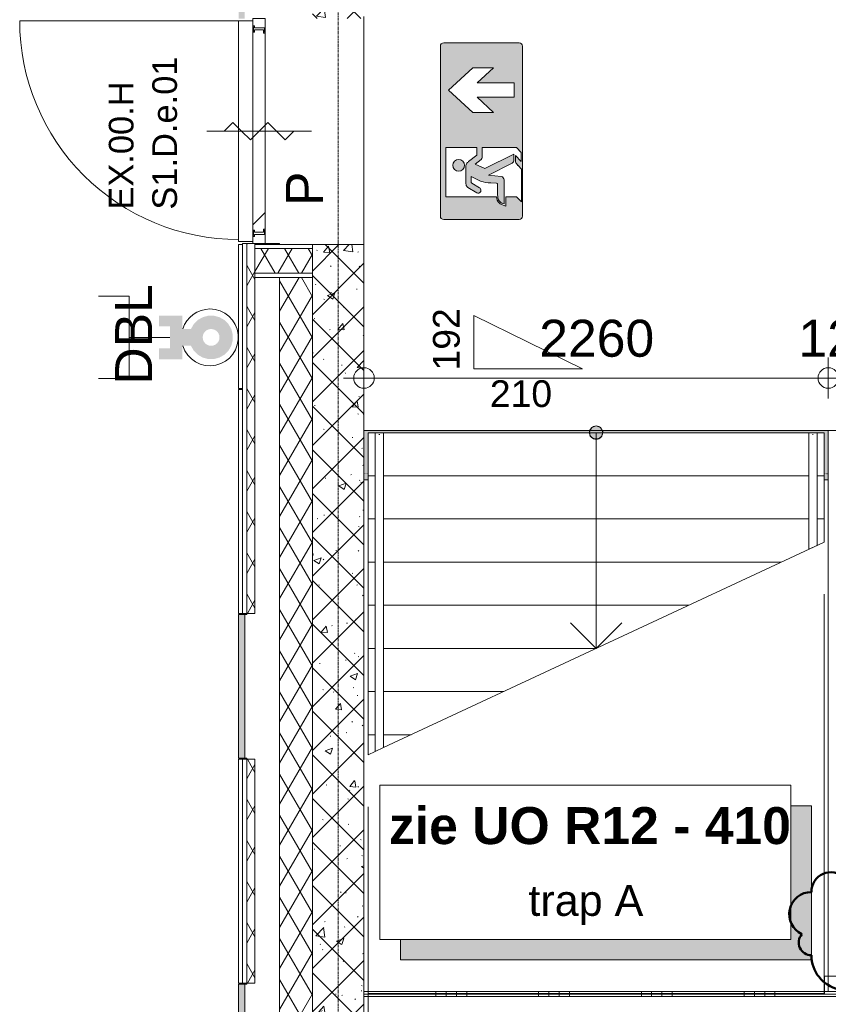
# Model space of a CAD drawing. Header units: millimetres. Extents: x 522 to 75900, y -25803 to 58941.
# Tile 8 of 134: x 8450 to 12385, y 22852 to 27645. Entities that reach past the tile are written whole.
import ezdxf

# ---------------------------------------------------------------- set-up
doc = ezdxf.new("R2010")
doc.units = ezdxf.units.MM
for name, pattern in [('Dash', [6.35, 3.175, -3.175]), ('Dot', [4.7625, 0, -4.7625]), ('Dot 2mm', [2, 0, -2]), ('Grid Line', [22.225, 12.7, -3.175, 3.175, -3.175]), ('Overhead', [3.96875, 2.38125, -1.5875])]:
    doc.linetypes.add(name, pattern=pattern)
for name, color, linetype, lineweight in [('00_Algemeen', 7, 'Dot', 9), ('00_Algemeen-100', 7, 'Continuous', 9), ('22_Metselwerk', 7, 'Continuous', 9), ('30_Kozijnen-ramen-deuren', 7, 'Continuous', 9), ('32_Trappen en balustraden', 7, 'Continuous', 9), ('42_Dekvloeren en vloersystemen', 7, 'Continuous', 9), ('42_Dekvloeren en vloersystemen_HATCH', 7, 'Continuous', 9), ('Up Arrows', 7, 'Continuous', 9)]:
    doc.layers.add(name, color=color, linetype=linetype, lineweight=lineweight)
doc.styles.add('Arial', font='arial.ttf', dxfattribs={"height": 180})
doc.styles.add('Arial_1', font='arial.ttf', dxfattribs={"height": 130})
doc.styles.add('Arial_3', font='arial.ttf', dxfattribs={"height": 150})
doc.styles.add('Arial_4', font='arial.ttf', dxfattribs={"height": 120})
doc.styles.add('Arial_B_2', font='arialbd.ttf', dxfattribs={"height": 180})
doc.dimstyles.new('1_8mm_continuous_mm_zwart_3', dxfattribs={"dimscale": 304.8, "dimtxt": 183.646692, "dimasz": 0.328084, "dimexe": 0.328084, "dimexo": 0.0625, "dimgap": 0.164042, "dimtad": 1, "dimdec": 0, "dimzin": 0, "dimdsep": 46, "dimtxsty": 'Arial', "dimblk1": 'DOTBLANK', "dimblk2": 'DOTBLANK', "dimsah": 1, "dimcen": 0.09, "dimdle": 0.328084, "dimazin": 0, "dimtfac": 1, "dimtdec": 4, "dimtix": 1, "dimtmove": 0, "dimatfit": 3, "dimfxl": 0.328084, "dimfxlon": 1, "dimtvp": 1, "dimtolj": 1, "dimtzin": 0, "dimarcsym": 2})
pattern_1 = [(45, (0, 0), (-106.066, 106.066), []), (135, (0, 0), (-106.066, -106.066), []), (50, (0, 0), (358.6306, -31.376), [37.5, -412.5]), (355, (0, 0), (-69.376, 376.0957), [30, -330]), (100.451, (29.9, -2.6), (289.2568, 344.7173), [31.87, -350.571]), (46.184, (0, 100), (533.62, -82.7615), [56.25, -618.75]), (96.636, (44.47, 93.1), (467.328, 487.062), [47.805, -525.856]), (351.184, (0, 100), (467.333, 487.058), [45, -495]), (21, (50, 75), (298.454, -201.3095), [37.5, -412.5]), (326, (50, 75), (121.657, 362.575), [30, -330]), (71.451, (74.87, 58.22), (420.112, 161.262), [31.87, -350.571]), (37.5, (0, 0), (6.07993, 166.44693), [3.353, -322.647, 3.353, -331.647, -331.25]), (37.5, (0, 0), (6.07993, 166.44693), [-661, 3.353, -327.897]), (7.5, (0, 0), (131.5348, 197.2059), [3.353, -187.647, 3.353, -315.147, -126.25]), (7.5, (0, 0), (131.5348, 197.2059), [-509.5, 3.353, -122.897]), (327.5, (-111.5, 0), (266.9112, -11.27744), [3.353, -121.647, 3.353, -386.647, -517.5]), (327.5, (-111.5, 0), (266.9112, -11.27744), [-515, 3.353, -514.147]), (317.5, (-161.5, 0), (291.593, 50.0525), [3.353, -159.147, 3.353, -255.647, -367.5]), (317.5, (-161.5, 0), (291.593, 50.0525), [-421.5, 3.353, -364.147]), (317.5, (-161.5, 0), (291.593, 50.0525), [3.353, -159.147, 3.353, -255.647, -367.5]), (317.5, (-161.5, 0), (291.593, 50.0525), [-421.5, 3.353, -364.147])]
pattern_2 = [(60, (0, 0), (-86.60254, 50), []), (120, (0, 0), (-86.60254, -50), [])]
pattern_3 = [(270, (12125, 22914.83), (500, 2e-12), []), (270, (12075, 22914.83), (500, 2e-12), []), (270, (12025, 22914.83), (500, 2e-12), []), (270, (11975, 22914.83), (500, 2e-12), [])]

# ---------------------------------------------------------------- blocks, each defined once
blk = doc.blocks.new('FRA_R12_AWT_CON_Betonwerk_R20_rvt-1-100 - Plattegrond - Begane grond')
at = {"layer": '22_Metselwerk', "lineweight": 13, "true_color": 0xc0c0c0}
h = blk.add_hatch(dxfattribs=at)
h.set_pattern_fill('FP_141', color=9, style=0, pattern_type=2)
h.set_pattern_definition(pattern_1)
h.paths.add_polyline_path([(10125, 25654.8), (10125, 26550), (9875, 26550), (9875, 25654.8), (10117.6, 25654.8)], flags=0)
h.paths.add_polyline_path([(10125, 27650), (10125, 28380), (9875, 28380), (9875, 27650), (10117.6, 27650)], flags=0)
h.paths.add_polyline_path([(9875, 29420), (10125, 29420), (10125, 30180), (9875, 30180), (9875, 30021)], flags=0)
h = blk.add_hatch(dxfattribs=at)
h.set_pattern_fill('FP_141', color=9, style=0, pattern_type=2)
h.set_pattern_definition(pattern_1)
h.paths.add_polyline_path([(10125, 20800), (10125, 25654.8), (9875, 25654.8), (9875, 20800)], flags=0)
at = {"layer": '42_Dekvloeren en vloersystemen_HATCH', "lineweight": 5, "true_color": 0xf5f5f5}
h = blk.add_hatch(color=7, dxfattribs=at)
h.paths.add_polyline_path([(10125, 20675), (10155, 20675), (10155, 20925), (10125, 20924.8), (10125, 20800)], flags=0)
h.paths.add_polyline_path([(18647.1, 22694.8), (18837.5, 22694.8), (18837.5, 23784.8), (18275, 23784.8), (18275, 22694.8)], flags=0)
h.paths.add_polyline_path([(19053.3, 22694.8), (19055, 22694.8), (19055, 23784.8), (18982.5, 23784.8), (18982.5, 22694.8)], flags=0)
h.paths.add_polyline_path([(10145, 25404.8), (10145, 25634.8), (12365, 25634.8), (12365, 25404.8), (12385, 25404.8), (12385, 25644.8), (10125, 25644.8), (10125, 25404.8)], flags=0)
h.paths.add_polyline_path([(9875, 27810), (9875, 27850), (9855, 27850), (9855, 27810)], flags=0)
h.paths.add_polyline_path([(10915, 27815), (10925, 27815), (10925, 28035), (10928, 28035), (10928, 28065), (10915, 28065)], flags=0)
h.paths.add_polyline_path([(17881, 27815), (17891, 27815), (17891, 28065), (17878, 28065), (17878, 28035), (17881, 28035), (17881, 28009.5)], flags=0)
h.paths.add_polyline_path([(16841, 27815), (16841, 28035), (16844, 28035), (16844, 28065), (16831, 28065), (16831, 27815)], flags=0)
h.paths.add_polyline_path([(11965, 27815), (11975, 27815), (11975, 28065), (11962, 28065), (11962, 28035), (11965, 28035)], flags=0)
h.paths.add_polyline_path([(10125, 27815), (10155, 27815), (10155, 28065), (10125, 28065)], flags=0)
h.paths.add_polyline_path([(11912, 28035), (11912, 28065), (11910, 28065), (11910, 28035)], flags=0)
h.paths.add_polyline_path([(17828, 28035), (17828, 28065), (17826, 28065), (17826, 28035)], flags=0)
h.paths.add_polyline_path([(16894, 28035), (16896, 28035), (16896, 28065), (16894, 28065)], flags=0)
h.paths.add_polyline_path([(10980, 28035), (10980, 28065), (10978, 28065), (10978, 28035)], flags=0)
h.paths.add_polyline_path([(19138, 28065), (19145, 28065), (19145, 28433), (19138, 28433), (19138, 28500), (19217, 28500), (19217, 28483), (19257.5, 28483), (19257.5, 28485), (19222, 28485), (19222, 29415), (19257.5, 29415), (19257.5, 29417), (19217, 29417), (19217, 29400), (19138, 29400), (19138, 29467), (19145, 29467), (19145, 29775), (18275, 29775), (18275, 28065), (18813.3, 28065)], flags=0)
at = {"layer": '22_Metselwerk', "lineweight": 13}
for p, q in [((10125, 26550), (9875, 26550)), ((9875, 26550), (9875, 25654.8)), ((10125, 25654.8), (10125, 26550)), ((9875, 25654.8), (9875, 20800)), ((10125, 20800), (10125, 25654.8))]:
    blk.add_line(p, q, dxfattribs=at)
blk = doc.blocks.new('FRA-ULC-R12-W-UO_installatie_R20_rvt-1-100 - Plattegrond - Begane grond')
at = {"layer": '00_Algemeen', "color": 8, "linetype": 'Continuous', "lineweight": 18, "true_color": 0x7f7f7f}
for p, q in [((8982.1, 26298.6), (8833.2, 26298.6)), ((8982.1, 25898.6), (8982.1, 26298.6)), ((8982.1, 26098.6), (9181, 26098.6)), ((8982.1, 25898.6), (8833.2, 25898.6))]:
    blk.add_line(p, q, dxfattribs=at)
for start, end in [(90, 162.4963), (197.5037, 90)]:
    blk.add_arc((9375.8, 26098.6), 138.2, start, end, dxfattribs=at)
blk = doc.blocks.new('31_DO_PR_enkel - S1_D_e_01-10499053-100 - Plattegrond - Begane grond')
at = {"layer": '00_Algemeen', "linetype": 'Continuous', "true_color": 0xc0c0c0}
h = blk.add_hatch(dxfattribs=at)
h.set_pattern_fill('FP_152', color=9, style=0, pattern_type=2)
h.set_pattern_definition([(315, (-26981.7, 9603.5), (1060.66, 1060.66), []), (315, (-26981.7, 8643.5), (1060.66, 1060.66), []), (315, (-26981.7, 8613.5), (1060.66, 1060.66), []), (315, (-26981.7, 8583.5), (1060.66, 1060.66), []), (315, (-26981.7, 8553.5), (1060.66, 1060.66), []), (315, (-26981.7, 8523.5), (1060.66, 1060.66), []), (315, (-26981.7, 8493.5), (1060.66, 1060.66), []), (315, (-26981.7, 8463.5), (1060.66, 1060.66), [])])
h.paths.add_polyline_path([(-426.7, 18.5), (-426.7, -41.5), (-361.7, -41.5), (-361.7, -38.5), (-381.7, -38.5), (-381.7, 11), (-391.7, 11), (-391.7, 18.5)], flags=0)
h.paths.add_polyline_path([(603.3, -38.5), (603.3, -41.5), (668.3, -41.5), (668.3, 18.5), (633.3, 18.5), (633.3, 11), (623.3, 11), (623.3, -38.5)], flags=0)
at = {"layer": '00_Algemeen', "linetype": 'Continuous'}
for p, q in [((120.8, 243.5), (120.8, -266.5)), ((163.3, 115.8), (120.8, 158.2)), ((120.8, 73.4), (163.3, 115.8)), ((78.4, 30.9), (120.8, 73.4)), ((120.8, -11.5), (78.4, 30.9)), ((163.3, -53.9), (120.8, -11.5)), ((120.8, -96.4), (163.3, -53.9)), ((78.4, -138.8), (120.8, -96.4)), ((120.8, -181.2), (78.4, -138.8))]:
    blk.add_line(p, q, dxfattribs=at)
at = {"layer": '30_Kozijnen-ramen-deuren'}
for p, q in [((-391.7, 18.5), (-426.7, 18.5)), ((-426.7, 18.5), (-426.7, -41.5)), ((-391.7, 11), (-391.7, 18.5)), ((-381.7, 11), (-391.7, 11)), ((-381.7, -38.5), (-381.7, 11)), ((633.3, 11), (623.3, 11)), ((623.3, 11), (623.3, -38.5)), ((668.3, 18.5), (633.3, 18.5)), ((633.3, 18.5), (633.3, 11)), ((668.3, -41.5), (668.3, 18.5)), ((-426.7, -41.5), (-361.7, -41.5)), ((-361.7, -38.5), (-381.7, -38.5)), ((-361.7, -41.5), (-361.7, -38.5)), ((623.3, -38.5), (603.3, -38.5)), ((603.3, -38.5), (603.3, -41.5)), ((603.3, -41.5), (668.3, -41.5))]:
    blk.add_line(p, q, dxfattribs=at)
blk = doc.blocks.new('31_d_buitendeur_PR_gevelpaneel - D25_aluminium-8653698-100 - Plattegrond - Begane grond')
at = {"layer": '30_Kozijnen-ramen-deuren', "true_color": 0xc0c0c0}
h = blk.add_hatch(dxfattribs=at)
h.set_pattern_fill('FP_367', color=9, style=0, pattern_type=2)
h.set_pattern_definition([(135, (28624, -9622.4), (-1060.66, -1060.66), []), (135, (28624, -8662.4), (-1060.66, -1060.66), []), (135, (28624, -8632.4), (-1060.66, -1060.66), []), (135, (28624, -8602.4), (-1060.66, -1060.66), []), (135, (28624, -8572.4), (-1060.66, -1060.66), []), (135, (28624, -8542.4), (-1060.66, -1060.66), []), (135, (28624, -8512.4), (-1060.66, -1060.66), []), (135, (28624, -8482.4), (-1060.66, -1060.66), [])])
h.paths.add_polyline_path([(2029, -34.4), (2004, -34.4), (2004, -29.4), (2014, -29.4), (2014, 14.6), (1999, 14.6), (1999, 22.6), (1044, 22.6), (1044, 14.6), (1029, 14.6), (1029, -29.4), (1039, -29.4), (1039, -34.4), (1014, -34.4), (1014, -37.4), (2029, -37.4)], flags=0)
at = {"layer": '30_Kozijnen-ramen-deuren'}
for p, q in [((1029, 14.6), (1044, 14.6)), ((1029, -29.4), (1029, 14.6)), ((1044, 14.6), (1044, 22.6)), ((1044, 22.6), (1999, 22.6)), ((1999, 22.6), (1999, 14.6)), ((1999, 14.6), (2014, 14.6)), ((2014, 14.6), (2014, -29.4)), ((1014, -34.4), (1039, -34.4)), ((1014, -37.4), (1014, -34.4)), ((2029, -37.4), (1014, -37.4)), ((1039, -29.4), (1029, -29.4)), ((1039, -34.4), (1039, -29.4)), ((2004, -29.4), (2004, -34.4)), ((2014, -29.4), (2004, -29.4)), ((2004, -34.4), (2029, -34.4)), ((2029, -34.4), (2029, -37.4)), ((984, -107.4), (2059, -107.4)), ((984, -1172.4), (984, -107.4)), ((1921.8, -107.4), (1914, -107.4))]:
    blk.add_line(p, q, dxfattribs=at)
at = {"layer": '30_Kozijnen-ramen-deuren', "linetype": 'Dash'}
for p, q in [((1049, 22.6), (1994, 22.6)), ((1873.4, 22.6), (1866.5, 22.6))]:
    blk.add_line(p, q, dxfattribs=at)
at = {"layer": '30_Kozijnen-ramen-deuren', "lineweight": 18}
for p, q in [((984, -37.4), (2059, -37.4)), ((984, -107.4), (984, -37.4)), ((2059, -37.4), (2059, -107.4)), ((2059, -107.4), (984, -107.4))]:
    blk.add_line(p, q, dxfattribs=at)
at = {"layer": '30_Kozijnen-ramen-deuren'}
blk.add_arc((984, -107.4), 1065, 270, 0, dxfattribs=at)
blk = doc.blocks.new('Handrail Type - Handrail_Internal_-10286439-100 - Plattegrond - Begane grond')
at = {"layer": '32_Trappen en balustraden'}
for p, q in [((12290, 25634.8), (12290, 25596.8)), ((12330, 25596.8), (12330, 25634.8))]:
    blk.add_line(p, q, dxfattribs=at)
at = {"layer": '32_Trappen en balustraden', "flags": 128}
for points in [[(12312, 25626.3), (12310, 25626.4), (12308, 25626.3)], [(12308.3, 25634.8), (12310, 25634.8), (12311.7, 25634.8)]]:
    blk.add_lwpolyline(points, dxfattribs=at)
blk = doc.blocks.new('Handrail Type - Handrail_Internal_-V50-100 - Plattegrond - Begane grond')
at = {"layer": '32_Trappen en balustraden'}
for p, q in [((12330, 25634.8), (12290, 25634.8)), ((12290, 25634.8), (12290, 25067.5)), ((12330, 25634.8), (12330, 25086.1)), ((12290, 25067.5), (12330, 25086.1))]:
    blk.add_line(p, q, dxfattribs=at)
blk = doc.blocks.new('Handrail Type - Handrail_Internal_-10286710-100 - Plattegrond - Begane grond')
at = {"layer": '32_Trappen en balustraden'}
for p, q in [((10180, 25634.8), (10180, 25596.8)), ((10220, 25596.8), (10220, 25634.8))]:
    blk.add_line(p, q, dxfattribs=at)
at = {"layer": '32_Trappen en balustraden', "flags": 128}
for points in [[(10202, 25626.3), (10200, 25626.4), (10198, 25626.3)], [(10198.3, 25634.8), (10200, 25634.8), (10201.7, 25634.8)]]:
    blk.add_lwpolyline(points, dxfattribs=at)
blk = doc.blocks.new('Handrail Type - Handrail_Internal_-V51-100 - Plattegrond - Begane grond')
at = {"layer": '32_Trappen en balustraden'}
for p, q in [((10220, 25634.8), (10180, 25634.8)), ((10180, 25634.8), (10180, 24083.6)), ((10220, 25634.8), (10220, 24102.2)), ((10180, 24083.6), (10220, 24102.2))]:
    blk.add_line(p, q, dxfattribs=at)
blk = doc.blocks.new('65_DI_droge_blusleiding - Type 2-2490135-100 - Plattegrond - Begane grond')
at = {"layer": '00_Algemeen', "linetype": 'Continuous', "true_color": 0xbe3a34}
h = blk.add_hatch(color=15, dxfattribs=at)
h.paths.add_polyline_path([(-106.4, 246), (-40.9, 246), (-40.9, 204.5), (-64.9, 190.6), (-84.5, 171), (-98.3, 146.9), (-105.5, 120.1), (-105.4, 92.4), (-98.2, 65.6), (-84.3, 41.6), (-64.7, 21.9), (-40.7, 8.1), (-13.9, 0.9), (13.9, 0.9), (40.7, 8.1), (64.7, 21.9), (84.3, 41.6), (98.2, 65.6), (105.4, 92.4), (105.5, 120.1), (98.3, 146.9), (84.5, 171), (64.9, 190.6), (40.9, 204.5), (40.9, 246), (106.4, 246), (106.4, 360), (53.2, 360), (53.2, 306.8), (-53.2, 306.8), (-53.2, 360), (-106.4, 360)], flags=0)
h.paths.add_polyline_path([(-40.9, 106.4), (-39.5, 117), (-35, 127.3), (-28.9, 135.3), (-20.5, 141.8), (-10.6, 145.9), (0, 147.3), (10.6, 145.9), (20.5, 141.8), (28.9, 135.3), (35.4, 126.8), (39.5, 117), (40.9, 106.4), (39.5, 95.8), (35.4, 85.9), (28.9, 77.4), (20.5, 70.9), (10.6, 66.8), (0, 65.5), (-10.6, 66.8), (-20.5, 70.9), (-28.9, 77.4), (-35.4, 85.9), (-39.5, 95.8)], flags=0)
blk = doc.blocks.new('65_DI_noodarmatuur nooduitgang_NEN1413 - Type 1-7581339-100 - Plattegrond - Begane grond')
at = {"layer": '00_Algemeen', "linetype": 'Continuous', "true_color": 0x00843d}
h = blk.add_hatch(color=116, dxfattribs=at)
h.paths.add_polyline_path([(430, -183.4), (429.4, 187.6), (425.2, 194.9), (418, 199.1), (413.7, 199.6), (-418, 199.1), (-425.2, 194.9), (-429.4, 187.6), (-430, 183.4), (-429.4, -187.6), (-425.2, -194.9), (-418, -199.1), (-413.8, -199.6), (418, -199.1), (425.2, -194.9), (429.4, -187.6)], flags=0)
h.paths.add_polyline_path([(308.2, 41.3), (308.2, -58.7), (234.7, 21), (234.7, -159.3), (165.1, -159.3), (165.1, 21), (91.1, -58.7), (91.1, 41.3), (199.9, 159.3)], flags=0)
h.paths.add_polyline_path([(-79.3, 173.4), (-79.3, 22.8), (-117.5, 22.8), (-152.4, 67.2), (-159.4, 72.2), (-167.9, 75.1), (-177, 75.9), (-256, 75.2), (-267.8, 71.4), (-274.1, 65.4), (-301.2, 18.3), (-300.8, 11.5), (-297.1, 5.7), (-291.1, 2.4), (-284.2, 2.4), (-281, 3.7), (-275.9, 8.7), (-250.7, 49.1), (-249.7, 49.5), (-220.3, 49.5), (-243.2, 4.3), (-249.7, -20.7), (-251, -46.4), (-254.5, -77.1), (-257.2, -78.8), (-317.5, -79.5), (-331.2, -82.5), (-337.5, -85.5), (-343.1, -89.6), (-348, -95.9), (-351.6, -103.1), (-353.8, -110.8), (-233.6, -110.2), (-226.8, -106.8), (-224.1, -104), (-220.9, -97), (-215, -35.4), (-153.6, -151.9), (-150.1, -155.7), (-142.3, -158.5), (-112, -158.5), (-181.5, -16.9), (-160, 29.8), (-135.1, -1.3), (-127.8, -4.3), (-79.3, -4.3), (-79.3, -170.2), (-103.5, -194.4), (-147.4, -194.4), (-117.8, -165.9), (-148.6, -165.9), (-158.2, -170.3), (-166.4, -176.9), (-184.6, -194.5), (-344.1, -194.5), (-319.8, -170.2), (-319.8, -118.4), (-365.9, -118.8), (-355.3, -94.7), (-350.5, -87.6), (-344, -81.7), (-336.4, -77.3), (-328.1, -74.6), (-319.3, -73.7), (-319.3, 173.4), (-193.1, 173.4)], flags=0)
h.paths.add_polyline_path([(-137.9, 110.7), (-138.8, 118.1), (-141.7, 125), (-146.2, 130.9), (-152.1, 135.4), (-159, 138.3), (-166.4, 139.3), (-173.8, 138.3), (-180.7, 135.4), (-186.6, 130.9), (-191.1, 125), (-193.9, 118.1), (-194.9, 110.7), (-193.1, 101.2), (-191.1, 96.5), (-186.6, 90.6), (-180.7, 86), (-173.8, 83.2), (-166.4, 82.2), (-159, 83.2), (-152.1, 86), (-146.2, 90.6), (-141.7, 96.5), (-138.8, 103.4)], flags=0)
at = {"layer": '00_Algemeen', "color": 116, "linetype": 'Continuous', "true_color": 0x00843d}
for p, q in [((413.7, 199.6), (-413.8, 199.6)), ((-430, 183.4), (-430, -183.4)), ((-319.3, 173.4), (-79.3, 173.4)), ((-319.3, -73.7), (-319.3, 173.4)), ((-79.3, 173.4), (-79.3, 22.8)), ((91.1, 41.3), (199.9, 159.3)), ((199.9, 159.3), (308.2, 41.3)), ((430, -183.4), (430, 183.4)), ((-274.1, 65.4), (-300.2, 21.6)), ((-249.7, 49.5), (-220.3, 49.5)), ((-177, 75.9), (-248, 75.9)), ((-220.3, 49.5), (-243.2, 4.3)), ((-117.5, 22.8), (-148.3, 62.7)), ((-275.9, 8.7), (-253.2, 46.8)), ((-181.5, -16.9), (-160, 29.8)), ((-160, 29.8), (-138, 1.5)), ((-79.3, 22.8), (-117.5, 22.8)), ((91.1, -58.7), (91.1, 41.3)), ((165.1, 21), (91.1, -58.7)), ((165.1, -159.3), (165.1, 21)), ((308.2, -58.7), (234.7, 21)), ((234.7, 21), (234.7, -159.3)), ((308.2, 41.3), (308.2, -58.7)), ((-251, -46.4), (-253.7, -74.1)), ((-220.9, -97), (-215, -35.4)), ((-215, -35.4), (-155.8, -149.7)), ((-112, -158.5), (-181.5, -16.9)), ((-127.8, -4.3), (-79.3, -4.3)), ((-79.3, -4.3), (-79.3, -170.2)), ((-257.2, -78.8), (-310.4, -78.8)), ((-319.8, -118.4), (-365.9, -118.8)), ((-353.8, -110.8), (-237.4, -110.8)), ((-319.8, -170.2), (-319.8, -118.4)), ((-344.1, -194.5), (-319.8, -170.2)), ((-166.4, -176.9), (-184.6, -194.5)), ((-117.8, -165.9), (-148.6, -165.9)), ((-147.4, -194.4), (-117.8, -165.9)), ((-142.3, -158.5), (-112, -158.5)), ((-79.3, -170.2), (-103.5, -194.4)), ((234.7, -159.3), (165.1, -159.3)), ((-413.8, -199.6), (413.7, -199.6)), ((-184.6, -194.5), (-344.1, -194.5)), ((-103.5, -194.4), (-147.4, -194.4))]:
    blk.add_line(p, q, dxfattribs=at)
for centre, radius, start, end in [((-413.8, 183.4), 16.2, 90, 180), ((413.7, 183.4), 16.2, 360, 90), ((-166.4, 110.7), 28.5, 360, 180), ((-166.4, 110.7), 28.5, 180, 360), ((-257.1, 53.9), 20.5, 109.0028, 145.8257), ((-247.5, 22.5), 53.4, 90.5428, 107.8215), ((-248.4, 44.1), 5.56, 103.537, 150.5934), ((-175.5, 39.2), 36.7, 63.9254, 92.2417), ((-168, 52.6), 21.4, 42.9932, 66.1768), ((-188.8, 30), 52.1, 38.9711, 45.5779), ((-287.7, 15.7), 13.8, 154.9491, 298.8247), ((-287.4, 15.3), 13.3, 298.5276, 330.1585), ((-126.4, -39.8), 124.8, 159.3069, 183.029), ((-125.4, 11.8), 16.3, 219.0619, 261.4561), ((-306.3, -122.8), 56.5, 141.4501, 158.9921), ((-311.4, -118.9), 43.1, 137.2383, 169.1825), ((-319.4, -115.4), 41.7, 89.9713, 138.2345), ((-317.5, -119.2), 39.2, 100.4179, 130.8486), ((-306.1, -165), 86.3, 92.8245, 102.3331), ((-258, -74.6), 4.31, 280.472, 6.1488), ((-193.9, -182.5), 183.4, 154.158, 159.6724), ((-237.8, -93.5), 17.3, 271.3447, 348.4175), ((-413.8, -183.4), 16.2, 180, 270), ((-134.7, -208.4), 44.7, 108.1309, 135.2832), ((-140, -140.2), 18.4, 210.848, 262.929), ((413.7, -183.4), 16.2, 270, 0)]:
    blk.add_arc(centre, radius, start, end, dxfattribs=at)
blk = doc.blocks.new('00_TAG-ST_stair tag_BAR - small_1_3mm-7293362-100 - Plattegrond - Begane grond')
at = {"layer": '32_Trappen en balustraden'}
for p, q in [((0, 2.6), (0, 0)), ((5.3, 0), (0, 2.6)), ((0, 0), (5.3, 0))]:
    blk.add_line(p, q, dxfattribs=at)
blk = doc.blocks.new('View Reference - small label-10801632-100 - Plattegrond - Begane grond')
at = {"layer": '00_Algemeen', "linetype": 'Continuous'}
blk.add_hatch(color=256, dxfattribs=at).paths.add_polyline_path([(10.024, -4.057), (10.024, 2.443), (11.024, 2.443), (11.024, -5.057), (-8.976, -5.057), (-8.976, -4.057)], flags=0)
for p, q in [((10.024, 3.443), (-9.976, 3.443)), ((-9.976, 3.443), (-9.976, -4.057)), ((10.024, -4.057), (10.024, 3.443)), ((11.024, 2.443), (10.024, 2.443)), ((10.024, 2.443), (10.024, -4.057)), ((11.024, -5.057), (11.024, 2.443)), ((-9.976, -4.057), (10.024, -4.057)), ((10.024, -4.057), (-8.976, -4.057)), ((-8.976, -4.057), (-8.976, -5.057)), ((-8.976, -5.057), (11.024, -5.057))]:
    blk.add_line(p, q, dxfattribs=at)
blk = doc.blocks.new('DIMBLOCK370-100 - Plattegrond - Begane grond')
at = {"layer": '00_Algemeen-100', "transparency": 16777216}
for p, q in [((12385, 25800.8), (12385, 26000.8)), ((12510, 25800.8), (12510, 26000.8)), ((12510, 25900.8), (12385, 25900.8)), ((12385, 25900.8), (12385, 25800.8)), ((12510, 25900.8), (12510, 25800.8))]:
    blk.add_line(p, q, dxfattribs=at)
for centre in [(12385, 25900.8), (12510, 25900.8)]:
    blk.add_circle(centre, 50, dxfattribs=at)
at = {"layer": '00_Algemeen-100', "color": 0, "transparency": 16777216, "insert": (12239.8, 26184.4), "char_height": 180, "width": 498.389, "attachment_point": 1, "line_spacing_factor": 0.941778, "style": 'Arial'}
blk.add_mtext('125', dxfattribs=at)
blk = doc.blocks.new('_DotBlank')
at = {"color": 0, "linetype": 'ByBlock', "lineweight": -2}
blk.add_line((-0.5, 0), (-1, 0), dxfattribs=at)
blk.add_circle((0, 0), 0.5, dxfattribs=at)
blk = doc.blocks.new('DIMBLOCK371-100 - Plattegrond - Begane grond')
at = {"layer": '00_Algemeen-100', "transparency": 16777216}
for p, q in [((10125.5, 25800.8), (10125.5, 26000.8)), ((12385, 25800.8), (12385, 26000.8)), ((12385, 25900.8), (10025.5, 25900.8)), ((10125.5, 25900.8), (10125.5, 25800.8)), ((12385, 25900.8), (12385, 25800.8))]:
    blk.add_line(p, q, dxfattribs=at)
for centre in [(10125.5, 25900.8), (12385, 25900.8)]:
    blk.add_circle(centre, 50, dxfattribs=at)
at = {"layer": '00_Algemeen-100', "color": 0, "transparency": 16777216, "insert": (10978.4, 26184.4), "char_height": 180, "width": 664.518, "attachment_point": 1, "line_spacing_factor": 0.941778, "style": 'Arial'}
blk.add_mtext('2260', dxfattribs=at)
blk = doc.blocks.new('Family - ___-11270785-100 - Plattegrond - Begane grond')
at = {"layer": '00_Algemeen', "color": 1, "linetype": 'Continuous', "lineweight": 50, "true_color": 0xff0000}
for centre, radius, start, end in [((12616.2, 23398.9), 168.8, 0, 154.7912), ((13098.6, 23398.9), 168.8, 0, 154.7912), ((13581, 23398.9), 168.8, 0, 154.7912), ((14063.4, 23398.9), 168.8, 0, 154.7912), ((14545.7, 23398.9), 168.8, 0, 154.7912), ((12399.1, 23398.9), 96.5, 48.1897, 180), ((12881.5, 23398.9), 96.5, 48.1897, 180), ((13363.9, 23398.9), 96.5, 48.1897, 180), ((13846.3, 23398.9), 96.5, 48.1897, 180), ((14328.7, 23398.9), 96.5, 48.1897, 180), ((12302.7, 23291.1), 107.8, 90, 244.7912), ((14714.6, 23337.3), 61.6, 318.1897, 90), ((14714.6, 23198.7), 107.8, 270, 64.7912), ((12302.7, 23152.5), 61.6, 138.1897, 270), ((12471.5, 23090.8), 168.8, 180, 334.7912), ((12688.6, 23090.8), 96.5, 228.1897, 0), ((12953.9, 23090.8), 168.8, 180, 334.7912), ((13170.9, 23090.8), 96.5, 228.1897, 0), ((13436.3, 23090.8), 168.8, 180, 334.7912), ((13653.3, 23090.8), 96.5, 228.1897, 0), ((13918.6, 23090.8), 168.8, 180, 334.7912), ((14135.7, 23090.8), 96.5, 228.1897, 0), ((14401, 23090.8), 168.8, 180, 334.7912), ((14618.1, 23090.8), 96.5, 228.1897, 0)]:
    blk.add_arc(centre, radius, start, end, dxfattribs=at)

msp = doc.modelspace()

# ---------------------------------------------------------------- hatches: boundary and pattern name
at = {"layer": '22_Metselwerk', "true_color": 0xc0c0c0}
h = msp.add_hatch(dxfattribs=at)
h.set_pattern_fill('FP_65', color=9, angle=225, style=0, pattern_type=2)
h.set_pattern_definition([(45, (0, 0), (-88.38835, 88.38835), []), (45, (2e-13, 88.39), (-88.38835, 88.38835), [62.5, -312.5])])
h.paths.add_polyline_path([(9545, 9899.4), (9545, 10350), (9515, 10350), (9515, 9918.5)], flags=0)
h.paths.add_polyline_path([(9515, 10355), (9545, 10355), (9545, 10365), (9515, 10365)], flags=0)
h.paths.add_polyline_path([(9545, 11435), (9545, 11445), (9515, 11445), (9515, 11435)], flags=0)
h.paths.add_polyline_path([(9515, 11450), (9545, 11450), (9545, 12150), (9515, 12150), (9515, 11816.6)], flags=0)
h.paths.add_polyline_path([(9545, 12155), (9545, 12165), (9515, 12165), (9515, 12155)], flags=0)
h.paths.add_polyline_path([(9545, 13235), (9545, 13245), (9515, 13245), (9515, 13235)], flags=0)
h.paths.add_polyline_path([(9545, 13250), (9545, 13950), (9515, 13950), (9515, 13250)], flags=0)
h.paths.add_polyline_path([(9545, 13955), (9545, 13965), (9515, 13965), (9515, 13955)], flags=0)
h.paths.add_polyline_path([(9545, 15035), (9545, 15045), (9515, 15045), (9515, 15035)], flags=0)
h.paths.add_polyline_path([(9545, 15050), (9545, 15750), (9515, 15750), (9515, 15050)], flags=0)
h.paths.add_polyline_path([(9545, 15755), (9545, 15765), (9515, 15765), (9515, 15755)], flags=0)
h.paths.add_polyline_path([(9545, 16835), (9545, 16845), (9515, 16845), (9515, 16835)], flags=0)
h.paths.add_polyline_path([(9545, 16850), (9545, 17550), (9515, 17550), (9515, 16850)], flags=0)
h.paths.add_polyline_path([(9515, 17555), (9545, 17555), (9545, 17565), (9515, 17565)], flags=0)
h.paths.add_polyline_path([(9515, 18635), (9545, 18635), (9545, 18645), (9515, 18645)], flags=0)
h.paths.add_polyline_path([(9515, 18650), (9545, 18650), (9545, 19350), (9515, 19350), (9515, 18940.1)], flags=0)
h.paths.add_polyline_path([(9545, 19355), (9545, 19365), (9515, 19365), (9515, 19355)], flags=0)
h.paths.add_polyline_path([(9545, 20435), (9545, 20445), (9515, 20445), (9515, 20435)], flags=0)
h.paths.add_polyline_path([(9545, 20450), (9545, 21150), (9515, 21150), (9515, 20450)], flags=0)
h.paths.add_polyline_path([(9545, 22250), (9545, 22950), (9515, 22950), (9515, 22250)], flags=0)
h.paths.add_polyline_path([(9545, 24050), (9545, 24750), (9515, 24750), (9515, 24050)], flags=0)
h.paths.add_polyline_path([(9545, 27650), (9545, 28350), (9515, 28350), (9515, 27650)], flags=0)
h.paths.add_polyline_path([(9515, 28355), (9545, 28355), (9545, 28365), (9515, 28365)], flags=0)
h.paths.add_polyline_path([(9545, 29435), (9545, 29445), (9515, 29445), (9515, 29435)], flags=0)
h.paths.add_polyline_path([(9545, 29450), (9545, 30150), (9515, 30150), (9515, 29450)], flags=0)
h.paths.add_polyline_path([(9515, 30155), (9545, 30155), (9545, 30165), (9515, 30165)], flags=0)
h.paths.add_polyline_path([(9545, 31235), (9545, 31245), (9515, 31245), (9515, 31235)], flags=0)
h.paths.add_polyline_path([(9545, 31250), (9545, 31950), (9515, 31950), (9515, 31250)], flags=0)
h.paths.add_polyline_path([(9515, 31955), (9545, 31955), (9545, 31965), (9515, 31965)], flags=0)
h.paths.add_polyline_path([(9545, 33035), (9545, 33045), (9515, 33045), (9515, 33035)], flags=0)
h.paths.add_polyline_path([(9515, 33050), (9545, 33050), (9545, 33750), (9515, 33750), (9515, 33187)], flags=0)
h.paths.add_polyline_path([(9515, 33755), (9545, 33755), (9545, 33765), (9515, 33765)], flags=0)
h.paths.add_polyline_path([(9545, 34835), (9545, 34845), (9515, 34845), (9515, 34835)], flags=0)
h.paths.add_polyline_path([(9545, 34850), (9545, 35550), (9515, 35550), (9515, 34850)], flags=0)
h.paths.add_polyline_path([(9515, 35555), (9545, 35555), (9545, 35565), (9515, 35565), (9515, 35561.5)], flags=0)
h.paths.add_polyline_path([(9545, 36635), (9545, 36645), (9515, 36645), (9515, 36635)], flags=0)
h.paths.add_polyline_path([(9515, 36650), (9545, 36650), (9545, 37350), (9515, 37350), (9515, 37144.4)], flags=0)
h.paths.add_polyline_path([(9515, 37355), (9545, 37355), (9545, 37365), (9515, 37365)], flags=0)
h.paths.add_polyline_path([(9545, 38435), (9545, 38445), (9515, 38445), (9515, 38435)], flags=0)
h.paths.add_polyline_path([(9545, 38450), (9545, 39150), (9515, 39150), (9515, 38450)], flags=0)
h.paths.add_polyline_path([(9545, 39155), (9545, 39165), (9515, 39165), (9515, 39155)], flags=0)
h.paths.add_polyline_path([(9545, 40235), (9545, 40245), (9515, 40245), (9515, 40235)], flags=0)
h.paths.add_polyline_path([(9545, 40250), (9545, 40950), (9515, 40950), (9515, 40250)], flags=0)
h.paths.add_polyline_path([(9515, 40955), (9545, 40955), (9545, 40965), (9515, 40965)], flags=0)
h.paths.add_polyline_path([(9545, 42035), (9545, 42045), (9515, 42045), (9515, 42035)], flags=0)
h.paths.add_polyline_path([(9545, 42050), (9545, 42750), (9515, 42750), (9515, 42050)], flags=0)
h.paths.add_polyline_path([(9515, 42755), (9545, 42755), (9545, 42765), (9515, 42765)], flags=0)
h.paths.add_polyline_path([(9515, 43835), (9545, 43835), (9545, 43845), (9515, 43845)], flags=0)
h.paths.add_polyline_path([(9515, 43850), (9545, 43850), (9545, 44550), (9515, 44550), (9515, 44267.9)], flags=0)
h.paths.add_polyline_path([(9515, 44555), (9545, 44555), (9545, 44565), (9515, 44565)], flags=0)
h.paths.add_polyline_path([(9545, 45635), (9545, 45645), (9515, 45645), (9515, 45635)], flags=0)
h.paths.add_polyline_path([(9515, 45650), (9545, 45650), (9545, 46350), (9515, 46350), (9515, 45850.9)], flags=0)
h.paths.add_polyline_path([(9545, 46355), (9545, 46365), (9515, 46365), (9515, 46355)], flags=0)
h.paths.add_polyline_path([(9545, 47435), (9545, 47445), (9515, 47445), (9515, 47435)], flags=0)
h.paths.add_polyline_path([(9545, 47450), (9545, 48150), (9515, 48150), (9515, 47450)], flags=0)
h.paths.add_polyline_path([(9545, 48155), (9545, 48165), (9515, 48165), (9515, 48155)], flags=0)
h.paths.add_polyline_path([(9545, 49235), (9545, 49245), (9515, 49245), (9515, 49235)], flags=0)
h.paths.add_polyline_path([(9515, 49250), (9545, 49250), (9545, 49950), (9515, 49950), (9515, 49808.3)], flags=0)
h.paths.add_polyline_path([(9545, 49955), (9545, 49965), (9515, 49965), (9515, 49955)], flags=0)
h.paths.add_polyline_path([(9515, 51035), (9545, 51035), (9545, 51045), (9515, 51045)], flags=0)
h.paths.add_polyline_path([(9515, 51050), (9545, 51050), (9545, 51750), (9515, 51750), (9515, 51391.3)], flags=0)
h.paths.add_polyline_path([(9545, 51755), (9545, 51765), (9515, 51765), (9515, 51755)], flags=0)
h.paths.add_polyline_path([(9545, 52835), (9545, 52845), (9515, 52845), (9515, 52835)], flags=0)
h.paths.add_polyline_path([(9545, 52850), (9545, 53385.7), (9515, 53355.7), (9515, 52850)], flags=0)
h = msp.add_hatch(dxfattribs=at)
h.set_pattern_fill('FP_2', color=9, angle=240, style=0, pattern_type=2)
h.set_pattern_definition(pattern_2)
h.paths.add_polyline_path([(9595, 24755), (9595, 26555), (9555, 26555), (9555, 24755)], flags=0)
h = msp.add_hatch(dxfattribs=at)
h.set_pattern_fill('FP_9', color=9, angle=-120, style=0, pattern_type=2)
h.set_pattern_definition([(60, (0, 0), (-86.60254, 50), []), (120, (0, 0), (-86.60254, -50), [])])
h.paths.add_polyline_path([(9711.4, 26412), (9875, 26412), (9875, 26532), (9595, 26532), (9595, 26412)], flags=0)
h = msp.add_hatch(dxfattribs=at)
h.set_pattern_fill('FP_2', color=9, angle=240, style=0, pattern_type=2)
h.set_pattern_definition([(60, (0, 0), (-86.60254, 50), []), (120, (0, 0), (-86.60254, -50), [])])
h.paths.add_polyline_path([(9875, 10022), (9875, 10365), (9715, 10365), (9715, 10124.2), (9795, 10073.1)], flags=0)
h.paths.add_polyline_path([(9795, 11435), (9875, 11435), (9875, 12165), (9715, 12165), (9715, 11435)], flags=0)
h.paths.add_polyline_path([(9795, 13235), (9875, 13235), (9875, 13965), (9715, 13965), (9715, 13235)], flags=0)
h.paths.add_polyline_path([(9715, 15035), (9875, 15035), (9875, 15765), (9715, 15765)], flags=0)
h.paths.add_polyline_path([(9875, 16835), (9875, 17565), (9715, 17565), (9715, 16835), (9795, 16835)], flags=0)
h.paths.add_polyline_path([(9875, 18635), (9875, 19365), (9715, 19365), (9715, 18635), (9795, 18635)], flags=0)
h.paths.add_polyline_path([(9795, 20435), (9875, 20435), (9875, 26390), (9715, 26390), (9715, 20435)], flags=0)
h = msp.add_hatch(dxfattribs=at)
h.set_pattern_fill('FP_2', color=9, angle=240, style=0, pattern_type=2)
h.set_pattern_definition(pattern_2)
h.paths.add_polyline_path([(9555, 22955), (9595, 22955), (9595, 24045), (9555, 24045), (9555, 23689)], flags=0)
at = {"layer": '22_Metselwerk', "true_color": 0x808080}
h = msp.add_hatch(dxfattribs=at)
h.set_pattern_fill('FP_194', color=8, angle=-90, style=0, pattern_type=2)
h.set_pattern_definition(pattern_3)
h.paths.add_polyline_path([(14525, 22902.3), (14525, 22914.8), (10125, 22914.8), (10125, 22902.3), (14382.4, 22902.3)], flags=0)
h = msp.add_hatch(dxfattribs=at)
h.set_pattern_fill('FP_194', color=8, angle=-90, style=0, pattern_type=2)
h.set_pattern_definition(pattern_3)
h.paths.add_polyline_path([(14525, 22889.8), (14525, 22902.3), (10125, 22902.3), (10125, 22889.8), (13773.1, 22889.8)], flags=0)
at = {"layer": 'Up Arrows'}
h = msp.add_hatch(color=256, dxfattribs=at)
edge = h.paths.add_edge_path(flags=0)
edge.add_arc((11255, 25634.8), 32.5, 0, 360)
msp.add_hatch(color=256, dxfattribs=at).paths.add_polyline_path([(11243.9, 25604.3), (11266.1, 25604.3), (11283.1, 25618.6), (11287, 25640.5), (11275.9, 25659.7), (11255, 25667.3), (11234.1, 25659.7), (11223, 25640.5), (11226.9, 25618.6)], flags=0)

# ---------------------------------------------------------------- linework, layer by layer
at = {"layer": '00_Algemeen', "color": 16, "linetype": 'Grid Line', "true_color": 0x800000}
msp.add_line((10000, 4084), (10000, 58341), dxfattribs=at)
at = {"layer": '00_Algemeen', "linetype": 'Overhead'}
msp.add_line((10125, 27660), (10125, 26565), dxfattribs=at)
at = {"layer": '00_Algemeen', "linetype": 'Continuous'}
for p, q in [((9715, 26390), (9715, 24755)), ((9875, 20435), (9875, 26390)), ((9715, 24045), (9715, 22955))]:
    msp.add_line(p, q, dxfattribs=at)
at = {"layer": '00_Algemeen', "linetype": 'Dot 2mm'}
for p, q in [((10145, 25434.8), (10125, 25434.8)), ((12385, 25434.8), (12365, 25434.8))]:
    msp.add_line(p, q, dxfattribs=at)
at = {"layer": '22_Metselwerk'}
for p, q in [((9535, 26555), (9535, 24755)), ((9595, 26555), (9535, 26555)), ((9555, 24750), (9555, 26555)), ((9595, 24755), (9595, 26555)), ((9645, 26555), (9715, 26555)), ((9715, 26555), (9715, 26550)), ((9515, 25850), (9515, 26550)), ((9535, 26550), (9515, 26550)), ((9875, 26550), (9595, 26550)), ((9595, 26532), (9875, 26532)), ((9875, 26390), (9875, 26550)), ((9595, 26412), (9875, 26412)), ((9595, 26390), (9875, 26390)), ((9515, 25850), (9535, 25850)), ((9515, 24755), (9515, 25845)), ((9535, 25845), (9515, 25845)), ((13343, 25644.8), (12385, 25644.8)), ((12385, 25644.8), (12385, 22914.8)), ((9515, 24755), (9535, 24755)), ((9515, 24750), (9515, 24050)), ((9555, 24750), (9515, 24750)), ((9535, 24755), (9595, 24755)), ((9545, 24750), (9545, 24050)), ((9715, 24045), (9715, 24755)), ((9715, 24755), (9715, 24045)), ((9515, 24050), (9555, 24050)), ((9515, 22955), (9515, 24045)), ((9535, 24045), (9515, 24045)), ((9535, 24045), (9535, 22955)), ((9595, 24045), (9535, 24045)), ((9555, 22950), (9555, 24050)), ((9595, 22955), (9595, 24045)), ((9515, 22955), (9535, 22955)), ((9515, 22950), (9515, 22250)), ((9555, 22950), (9515, 22950)), ((9535, 22955), (9595, 22955)), ((9545, 22950), (9545, 22250)), ((9715, 22245), (9715, 22955)), ((9715, 22955), (9715, 22245)), ((14525, 22914.8), (10125, 22914.8)), ((10125, 22914.8), (10125, 22789.8)), ((14525, 22902.3), (10125, 22902.3)), ((14525, 22889.8), (10125, 22889.8))]:
    msp.add_line(p, q, dxfattribs=at)
at = {"layer": '32_Trappen en balustraden'}
for p, q in [((10180, 25634.8), (10145, 25634.8)), ((10145, 25634.8), (10145, 25424.8)), ((12290, 25634.8), (10220, 25634.8)), ((12365, 25634.8), (12330, 25634.8)), ((12365, 25634.8), (12365, 25424.8)), ((10145, 25424.8), (10145, 25214.8)), ((10180, 25424.8), (10145, 25424.8)), ((12290, 25424.8), (10220, 25424.8)), ((12365, 25424.8), (12330, 25424.8)), ((12365, 25424.8), (12365, 25214.8)), ((10145, 25214.8), (10145, 25004.8)), ((10180, 25214.8), (10145, 25214.8)), ((12290, 25214.8), (10220, 25214.8)), ((12365, 25214.8), (12330, 25214.8)), ((12365, 25214.8), (12365, 25102.4)), ((10220, 24102.2), (12365, 25102.4)), ((10145, 25004.8), (10145, 24794.8)), ((10180, 25004.8), (10145, 25004.8)), ((12155.7, 25004.8), (10220, 25004.8)), ((10145, 24794.8), (10145, 24584.8)), ((10180, 24794.8), (10145, 24794.8)), ((11705.3, 24794.8), (10220, 24794.8)), ((10145, 24584.8), (10145, 24374.8)), ((10180, 24584.8), (10145, 24584.8)), ((11255, 24584.8), (10220, 24584.8)), ((10145, 24374.8), (10145, 24164.8)), ((10180, 24374.8), (10145, 24374.8)), ((10804.7, 24374.8), (10220, 24374.8)), ((10145, 24164.8), (10145, 24067.2)), ((10180, 24164.8), (10145, 24164.8)), ((10354.3, 24164.8), (10220, 24164.8)), ((10145, 24067.2), (10180, 24083.6))]:
    msp.add_line(p, q, dxfattribs=at)
at = {"layer": '32_Trappen en balustraden', "linetype": 'Overhead'}
for p, q in [((12365, 24848.4), (12365, 22904.8)), ((10145, 23813.2), (10145, 22904.8)), ((12366.5, 22989.8), (12366.5, 22904.8)), ((12473.5, 22989.8), (12366.5, 22989.8)), ((10145, 22904.8), (10145, 20945)), ((12365, 22904.8), (10145, 22904.8)), ((12366.5, 22904.8), (12365, 22904.8))]:
    msp.add_line(p, q, dxfattribs=at)
at = {"layer": '42_Dekvloeren en vloersystemen', "color": 7, "true_color": 0xffffff}
for p, q in [((10125, 27650), (10125, 26550)), ((9645, 27585), (9645, 27580)), ((9645, 26625), (9645, 26620)), ((10125.5, 26550), (10125.5, 25644.8)), ((10125, 25644.8), (12385, 25644.8)), ((10145, 25404.8), (10125, 25404.8)), ((12385, 25404.8), (12365, 25404.8))]:
    msp.add_line(p, q, dxfattribs=at)
at = {"layer": 'Up Arrows'}
for p, q in [((11234.1, 25659.7), (11223, 25640.5)), ((11255, 25667.3), (11234.1, 25659.7)), ((11275.9, 25659.7), (11255, 25667.3)), ((11287, 25640.5), (11275.9, 25659.7)), ((11223, 25640.5), (11226.9, 25618.6)), ((11226.9, 25618.6), (11243.9, 25604.3)), ((11243.9, 25604.3), (11266.1, 25604.3)), ((11255, 25634.8), (11255, 25424.8)), ((11266.1, 25604.3), (11283.1, 25618.6)), ((11283.1, 25618.6), (11287, 25640.5)), ((11255, 25424.8), (11255, 25214.8)), ((11255, 25214.8), (11255, 25004.8)), ((11255, 25004.8), (11255, 24794.8)), ((11255, 24794.8), (11255, 24584.8)), ((11255, 24584.8), (11130, 24709.8)), ((11255, 24584.8), (11380, 24709.8))]:
    msp.add_line(p, q, dxfattribs=at)
msp.add_circle((11255, 25634.8), 32.5, dxfattribs=at)

# ---------------------------------------------------------------- block references
at = {"lineweight": 5}
for name in ['FRA_R12_AWT_CON_Betonwerk_R20_rvt-1-100 - Plattegrond - Begane grond', 'FRA-ULC-R12-W-UO_installatie_R20_rvt-1-100 - Plattegrond - Begane grond']:
    msp.add_blockref(name, (0, 0), dxfattribs=at)
at = {"layer": '00_Algemeen', "color": 116, "linetype": 'Continuous', "true_color": 0x00843d, "rotation": 89.99999999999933}
msp.add_blockref('65_DI_noodarmatuur nooduitgang_NEN1413 - Type 1-7581339-100 - Plattegrond - Begane grond', (10696.7, 27102.5), dxfattribs=at)
at = {"layer": '00_Algemeen', "color": 15, "linetype": 'Continuous', "true_color": 0xbe3a34, "rotation": 89.9999999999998}
msp.add_blockref('65_DI_droge_blusleiding - Type 2-2490135-100 - Plattegrond - Begane grond', (9487.8, 26098.6), dxfattribs=at)
at = {"layer": '00_Algemeen', "linetype": 'Continuous', "xscale": 99.99999999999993, "yscale": 99.99999999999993, "zscale": 99.99999999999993}
msp.add_blockref('View Reference - small label-10801632-100 - Plattegrond - Begane grond', (11200.3, 23574.1), dxfattribs=at)
at = {"layer": '00_Algemeen', "color": 1, "linetype": 'Continuous', "lineweight": 50, "true_color": 0xff0000}
msp.add_blockref('Family - ___-11270785-100 - Plattegrond - Begane grond', (0, 0), dxfattribs=at)
at = {"layer": '30_Kozijnen-ramen-deuren'}
for name, p, rotation in [('31_d_buitendeur_PR_gevelpaneel - D25_aluminium-8653698-100 - Plattegrond - Begane grond', (9622.4, 28624), 269.9999999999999), ('31_DO_PR_enkel - S1_D_e_01-10499053-100 - Plattegrond - Begane grond', (9603.5, 26981.7), 89.99999999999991)]:
    msp.add_blockref(name, p, dxfattribs=dict(at, rotation=rotation))
at = {"layer": '32_Trappen en balustraden', "xscale": 99.99999999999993, "yscale": 99.99999999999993, "zscale": 99.99999999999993}
msp.add_blockref('00_TAG-ST_stair tag_BAR - small_1_3mm-7293362-100 - Plattegrond - Begane grond', (10659.6, 25945.9), dxfattribs=at)
at = {"layer": '32_Trappen en balustraden'}
for name in ['Handrail Type - Handrail_Internal_-10286710-100 - Plattegrond - Begane grond', 'Handrail Type - Handrail_Internal_-V51-100 - Plattegrond - Begane grond', 'Handrail Type - Handrail_Internal_-10286439-100 - Plattegrond - Begane grond', 'Handrail Type - Handrail_Internal_-V50-100 - Plattegrond - Begane grond']:
    msp.add_blockref(name, (0, 0), dxfattribs=at)

# ---------------------------------------------------------------- texts
at = {"layer": '00_Algemeen', "linetype": 'Continuous', "attachment_point": 1, "rotation": 90}
for s, insert, char_height, width, style in [('S1.D.e.01', (9095.4, 26720.4), 120, 978.059, 'Arial_4'), ('EX.00.H', (8883.7, 26720.4), 120, 801.687, 'Arial_4'), ('P', (9745.7, 26738), 180, 200.422, 'Arial')]:
    msp.add_mtext(s, dxfattribs=dict(at, insert=insert, char_height=char_height, width=width, style=style))
at = {"layer": '00_Algemeen', "color": 1, "linetype": 'Continuous', "true_color": 0xff0000, "insert": (8914.3, 25868.5), "char_height": 180, "width": 585.232, "attachment_point": 1, "rotation": 90, "style": 'Arial'}
msp.add_mtext('DBL', dxfattribs=at)
at = {"layer": '00_Algemeen', "linetype": 'Continuous', "lineweight": 50, "insert": (10246.8, 23812.2), "char_height": 180, "width": 2316.877, "attachment_point": 1, "style": 'Arial_B_2'}
msp.add_mtext('zie UO R12 - 410', dxfattribs=at)
at = {"layer": '00_Algemeen', "linetype": 'Continuous', "insert": (10925.8, 23432.8), "char_height": 150, "width": 673.418, "attachment_point": 1, "style": 'Arial_3'}
msp.add_mtext('trap A', dxfattribs=at)
at = {"layer": '32_Trappen en balustraden', "insert": (10461, 25937.4), "char_height": 130, "width": 360.759, "attachment_point": 1, "rotation": 90, "style": 'Arial_1'}
msp.add_mtext('192', dxfattribs=at)
at = {"layer": '32_Trappen en balustraden', "insert": (10737.9, 25889.8), "char_height": 130, "width": 360.759, "attachment_point": 1, "style": 'Arial_1'}
msp.add_mtext('210', dxfattribs=at)

# ---------------------------------------------------------------- dimensions: what is measured, and where the dimension line sits
at = {"layer": '00_Algemeen', "linetype": 'Continuous'}
for base, p1, p2, override, picture, middle in [((10125.5, 25900.7575386), (12385, 25800.7575386), (10125.5, 25800.7575386), {"dimpost": '<>', "dimfxl": 2259.5}, 'DIMBLOCK371-100 - Plattegrond - Begane grond', (11255.25, 26042.6606769)), ((12385, 25900.8), (12510, 25800.8), (12385, 25800.8), {"dimpost": '<>', "dimfxl": 125}, 'DIMBLOCK370-100 - Plattegrond - Begane grond', (12447.5, 26042.7))]:
    dim = msp.add_linear_dim(base=base, p1=p1, p2=p2, dimstyle='1_8mm_continuous_mm_zwart_3', override=override, dxfattribs=at)
    dim.commit()
    dim.dimension.update_dxf_attribs({"geometry": picture, "text_midpoint": middle})

doc.saveas('drawing.dxf')
